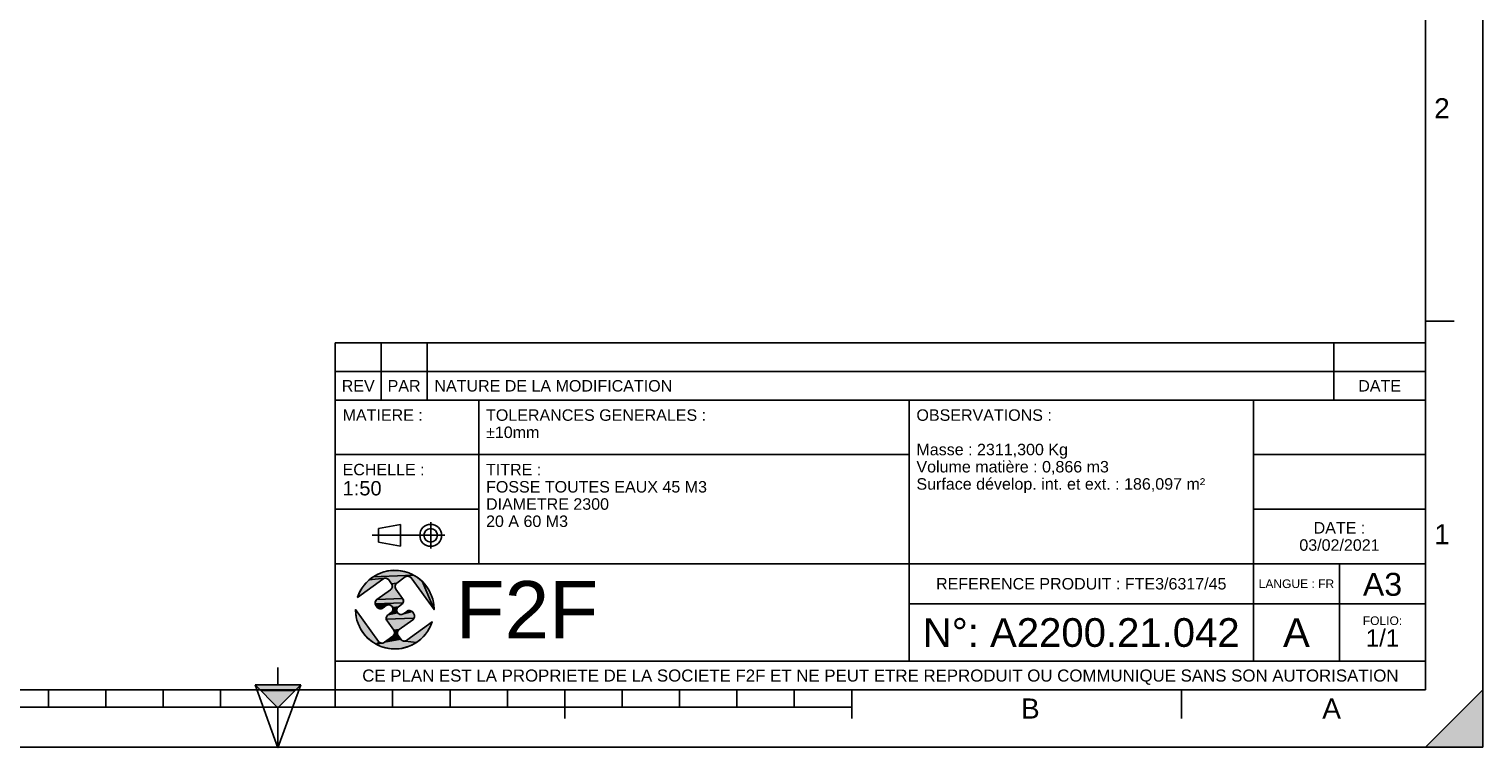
# Model space of a CAD drawing. Header units: millimetres. Extents: x 0 to 420, y 0 to 297.
# Tile 16 of 35: x 167 to 420, y 0 to 125. Entities that reach past the tile are written whole.
import ezdxf

# ---------------------------------------------------------------- set-up
doc = ezdxf.new("R2010")
doc.units = ezdxf.units.MM
doc.header["$LTSCALE"] = 23.1
doc.layers.get('0').update_dxf_attribs({"linetype": 'CONTINUOUS'})
doc.styles.get("Standard").update_dxf_attribs({"font": 'arial.ttf'})
doc.styles.add('TEXTSTYLE_2', font='arial.ttf')

# ---------------------------------------------------------------- blocks, each defined once
blk = doc.blocks.new('MARGEA3_BL0', base_point=(210.000078, 148.5))
at = {"color": 7, "linetype": 'Continuous'}
for p, q in [((420, 0), (420, 296.999914)), ((420.000078, 0.000001), (420.000078, 297.000001)), ((410.000078, 10.000001), (410.000078, 287.000001)), ((415.000078, 74.250001), (410.000078, 74.250001)), ((10.000078, 10.000001), (410.000078, 10.000001)), ((170.000078, 7.000001), (170.000078, 10.000001)), ((180.000078, 7.000001), (180.000078, 10.000001)), ((190.000078, 7.000001), (190.000078, 10.000001)), ((200.000078, 7.000001), (200.000078, 10.000001)), ((220.000078, 7.000001), (220.000078, 10.000001)), ((230.000078, 7.000001), (230.000078, 10.000001)), ((240.000078, 7.000001), (240.000078, 10.000001)), ((250.000078, 7.000001), (250.000078, 10.000001)), ((260.000078, 5.000001), (260.000078, 10.000001)), ((270.000078, 7.000001), (270.000078, 10.000001)), ((280.000078, 7.000001), (280.000078, 10.000001)), ((290.000078, 7.000001), (290.000078, 10.000001)), ((300.000078, 7.000001), (300.000078, 10.000001)), ((310.000078, 5.000001), (310.000078, 10.000001)), ((367.500078, 5.000001), (367.500078, 10.000001)), ((420, 10), (410, 0)), ((420, 10), (410, 0)), ((420.000078, 10.000001), (410.000078, 0.000001)), ((420, 0), (420, 10)), ((420.000078, 0.000001), (420.000078, 10.000001)), ((110.000078, 7.000001), (310.000078, 7.000001)), ((0.000078, 0), (420.000078, 0)), ((410, 0), (420, 0)), ((410.000078, 0.000001), (420.000078, 0.000001))]:
    blk.add_line(p, q, dxfattribs=at)
blk.add_solid([(420, 10), (410, 0), (420, 0)], dxfattribs=at)
at = {"color": 7, "linetype": 'Continuous', "style": 'TEXTSTYLE_2', "oblique": 0.00001872}
for s, p in [('2', (411.500078, 109.625001)), ('1', (411.500078, 35.375001)), ('B', (339.500078, 5.000001)), ('A', (392.000078, 5.000001))]:
    blk.add_text(s, height=3.5, dxfattribs=at).set_placement(p)
blk = doc.blocks.new('REPERE_ORIENTATION_BL1', base_point=(210.02, 6.88))
at = {"color": 7, "linetype": 'Continuous'}
for p, q in [((210.02, 13.88), (210.02, 10.88)), ((210.02, 6.88), (206.02, 10.88)), ((214.02, 10.88), (206.02, 10.88)), ((206.02, 10.88), (210.02, -0.12)), ((210.02, 6.88), (214.02, 10.88)), ((210.02, -0.12), (214.02, 10.88)), ((213.02, 9.88), (207.02, 9.88)), ((210.02, 6.88), (210.02, -0.12))]:
    blk.add_line(p, q, dxfattribs=at)
blk.add_solid([(206.02, 10.88), (210.02, 6.88), (214.02, 10.88)], dxfattribs=at)
blk = doc.blocks.new('ISO_BL2', base_point=(232.75, 36.94))
at = {"color": 2, "linetype": 'Continuous'}
for p, q in [((227.55, 38.13), (231.35, 38.84)), ((227.55, 35.76), (227.55, 38.13)), ((231.35, 35.04), (231.35, 38.84)), ((236.63, 34.66), (236.63, 39.22)), ((239.09, 36.94), (226.41, 36.94)), ((227.55, 35.76), (231.35, 35.04))]:
    blk.add_line(p, q, dxfattribs=at)
for radius in [1.9, 1.18]:
    blk.add_circle((236.63, 36.94), radius, dxfattribs=at)
blk = doc.blocks.new('LOGO-F2F-A3_BL3', base_point=(230.38, 23.99))
at = {"linetype": 'Continuous'}
for points in [[(229.18, 30.73), (230.09, 30.83), (231.01, 30.81), (231.92, 30.66), (232.8, 30.39), (233.64, 30.01), (226.63, 29.71), (227.43, 30.17), (228.28, 30.51)], [(228.29, 29.32), (223.88, 26.13), (224.22, 26.98), (224.68, 27.78), (225.24, 28.51), (225.89, 29.16), (228.6, 29.45), (228.44, 29.41)], [(232.34, 29.76), (232.19, 29.68), (230.73, 28.62), (229.81, 28.51), (229.34, 29.16), (229.23, 29.28), (229.09, 29.38), (228.93, 29.44), (228.77, 29.47), (228.6, 29.45), (225.89, 29.16), (226.63, 29.71), (233.64, 30.01), (234.42, 29.52), (235.12, 28.93), (237.23, 23.99), (233.24, 29.51), (233.13, 29.63), (232.99, 29.73), (232.83, 29.79), (232.67, 29.82), (232.5, 29.81)], [(230.61, 28.51), (230.51, 28.37), (230.45, 28.21), (230.42, 28.05), (230.43, 27.88), (230.48, 27.72), (230.56, 27.57), (231.74, 25.95), (227.26, 25.74), (229.64, 27.46), (229.76, 27.57), (229.86, 27.71), (229.92, 27.87), (229.95, 28.03), (229.94, 28.2), (229.89, 28.36), (229.81, 28.51), (230.73, 28.62)], [(237.17, 24.9), (237.23, 23.99), (235.12, 28.93), (235.74, 28.25), (236.27, 27.49), (236.68, 26.67), (236.99, 25.81)], [(231.82, 25.81), (231.87, 25.65), (231.88, 25.48), (231.85, 25.31), (231.79, 25.16), (226.96, 25), (226.95, 25.17), (226.98, 25.33), (227.04, 25.49), (227.14, 25.63), (227.26, 25.74), (231.74, 25.95)], [(223.59, 23.07), (223.53, 23.99), (227.53, 18.46), (227.64, 18.34), (227.13, 17.96), (226.35, 18.45), (225.64, 19.04), (225.02, 19.72), (224.5, 20.48), (224.08, 21.3), (223.78, 22.17)], [(231.69, 25.02), (231.57, 24.91), (231, 24.5), (230.01, 24.38), (229.93, 24.52), (229.82, 24.65), (229.68, 24.74), (229.53, 24.81), (229.36, 24.83), (227.01, 24.84), (226.96, 25), (231.79, 25.16)], [(229.03, 24.77), (228.88, 24.69), (228.32, 24.28), (228.17, 24.2), (228.01, 24.15), (227.84, 24.14), (227.68, 24.17), (227.52, 24.23), (227.38, 24.33), (227.27, 24.45), (227.09, 24.69), (227.01, 24.84), (229.36, 24.83), (229.19, 24.82)], [(233.49, 23.52), (233.67, 23.28), (233.75, 23.13), (233.8, 22.97), (233.81, 22.8), (233.79, 22.64), (233.72, 22.48), (228.9, 22.33), (228.89, 22.49), (228.91, 22.66), (228.98, 22.82), (229.07, 22.95), (229.2, 23.07), (230.83, 23.45), (230.95, 23.32), (231.08, 23.23), (231.24, 23.16), (231.41, 23.14), (231.57, 23.15), (231.73, 23.2), (231.88, 23.28), (233.38, 23.65)], [(230.88, 24.38), (230.78, 24.24), (230.72, 24.09), (230.69, 23.92), (230.7, 23.76), (230.75, 23.59), (230.83, 23.45), (229.2, 23.07), (229.76, 23.48), (229.89, 23.59), (229.98, 23.73), (230.05, 23.88), (230.07, 24.05), (230.06, 24.22), (230.01, 24.38), (231, 24.5)], [(232.92, 23.83), (233.09, 23.8), (233.24, 23.74), (233.38, 23.65), (231.88, 23.28), (232.45, 23.69), (232.59, 23.77), (232.75, 23.82)], [(231, 20.4), (230.9, 20.26), (230.84, 20.1), (230.82, 19.94), (230.83, 19.77), (230.87, 19.61), (230.96, 19.46), (231.43, 18.82), (228.57, 18.3), (230.03, 19.35), (230.16, 19.46), (230.25, 19.6), (230.32, 19.76), (230.34, 19.92), (230.33, 20.09), (230.28, 20.25), (230.2, 20.4), (231.12, 20.51)], [(233.63, 22.34), (233.5, 22.23), (231.12, 20.51), (230.2, 20.4), (229.03, 22.02), (228.95, 22.16), (228.9, 22.33), (233.72, 22.48)], [(234.87, 18.81), (234.14, 18.26), (232.17, 18.52), (232.33, 18.57), (232.47, 18.65), (236.89, 21.84), (236.54, 20.99), (236.09, 20.19), (235.53, 19.46)], [(232, 18.51), (232.17, 18.52), (234.14, 18.26), (233.34, 17.81), (232.48, 17.47), (231.59, 17.24), (230.67, 17.14), (229.75, 17.16), (228.85, 17.31), (227.96, 17.58), (227.13, 17.96), (228.1, 18.15), (228.27, 18.17), (228.43, 18.21), (228.57, 18.3), (231.43, 18.82), (231.54, 18.69), (231.68, 18.6), (231.83, 18.53)], [(228.1, 18.15), (227.13, 17.96), (227.64, 18.34), (227.78, 18.24), (227.93, 18.18)]]:
    blk.add_hatch(color=2, dxfattribs=at).paths.add_polyline_path(points)
at = {"color": 2, "linetype": 'Continuous'}
for p, q in [((227.43, 30.17), (228.28, 30.51)), ((228.28, 30.51), (229.18, 30.73)), ((229.18, 30.73), (230.09, 30.83)), ((230.09, 30.83), (231.01, 30.81)), ((231.01, 30.81), (231.92, 30.66)), ((231.92, 30.66), (232.8, 30.39)), ((224.68, 27.78), (225.24, 28.51)), ((225.24, 28.51), (225.89, 29.16)), ((225.89, 29.16), (226.63, 29.71)), ((228.6, 29.45), (225.89, 29.16)), ((226.63, 29.71), (227.43, 30.17)), ((233.64, 30.01), (226.63, 29.71)), ((228.44, 29.41), (228.29, 29.32)), ((228.6, 29.45), (228.44, 29.41)), ((228.77, 29.47), (228.6, 29.45)), ((228.93, 29.44), (228.77, 29.47)), ((229.09, 29.38), (228.93, 29.44)), ((229.23, 29.28), (229.09, 29.38)), ((229.34, 29.16), (229.23, 29.28)), ((230.73, 28.62), (229.81, 28.51)), ((229.89, 28.36), (229.81, 28.51)), ((229.94, 28.2), (229.89, 28.36)), ((229.92, 27.87), (229.95, 28.03)), ((229.95, 28.03), (229.94, 28.2)), ((230.45, 28.21), (230.42, 28.05)), ((230.42, 28.05), (230.43, 27.88)), ((230.43, 27.88), (230.48, 27.72)), ((230.51, 28.37), (230.45, 28.21)), ((230.61, 28.51), (230.51, 28.37)), ((230.73, 28.62), (230.61, 28.51)), ((232.34, 29.76), (232.19, 29.68)), ((232.5, 29.81), (232.34, 29.76)), ((232.67, 29.82), (232.5, 29.81)), ((232.83, 29.79), (232.67, 29.82)), ((232.8, 30.39), (233.64, 30.01)), ((232.99, 29.73), (232.83, 29.79)), ((233.13, 29.63), (232.99, 29.73)), ((233.24, 29.51), (233.13, 29.63)), ((233.64, 30.01), (234.42, 29.52)), ((234.42, 29.52), (235.12, 28.93)), ((235.12, 28.93), (237.23, 23.99)), ((235.12, 28.93), (235.74, 28.25)), ((235.74, 28.25), (236.27, 27.49)), ((223.88, 26.13), (224.22, 26.98)), ((224.22, 26.98), (224.68, 27.78)), ((226.98, 25.33), (227.04, 25.49)), ((227.04, 25.49), (227.14, 25.63)), ((227.14, 25.63), (227.26, 25.74)), ((231.74, 25.95), (227.26, 25.74)), ((229.64, 27.46), (229.76, 27.57)), ((229.76, 27.57), (229.86, 27.71)), ((229.86, 27.71), (229.92, 27.87)), ((230.48, 27.72), (230.56, 27.57)), ((231.74, 25.95), (231.82, 25.81)), ((231.82, 25.81), (231.87, 25.65)), ((231.88, 25.48), (231.85, 25.31)), ((231.87, 25.65), (231.88, 25.48)), ((236.27, 27.49), (236.68, 26.67)), ((236.68, 26.67), (236.99, 25.81)), ((236.99, 25.81), (237.17, 24.9)), ((223.59, 23.07), (223.53, 23.99)), ((223.78, 22.17), (223.59, 23.07)), ((226.95, 25.17), (226.98, 25.33)), ((226.96, 25), (226.95, 25.17)), ((231.79, 25.16), (226.96, 25)), ((227.01, 24.84), (226.96, 25)), ((227.09, 24.69), (227.01, 24.84)), ((229.36, 24.83), (227.01, 24.84)), ((227.38, 24.33), (227.27, 24.45)), ((227.52, 24.23), (227.38, 24.33)), ((227.68, 24.17), (227.52, 24.23)), ((227.84, 24.14), (227.68, 24.17)), ((228.01, 24.15), (227.84, 24.14)), ((228.17, 24.2), (228.01, 24.15)), ((228.32, 24.28), (228.17, 24.2)), ((229.03, 24.77), (228.88, 24.69)), ((228.91, 22.66), (228.98, 22.82)), ((228.98, 22.82), (229.07, 22.95)), ((229.19, 24.82), (229.03, 24.77)), ((229.07, 22.95), (229.2, 23.07)), ((229.36, 24.83), (229.19, 24.82)), ((230.83, 23.45), (229.2, 23.07)), ((229.53, 24.81), (229.36, 24.83)), ((229.68, 24.74), (229.53, 24.81)), ((229.82, 24.65), (229.68, 24.74)), ((229.76, 23.48), (229.89, 23.59)), ((229.93, 24.52), (229.82, 24.65)), ((229.89, 23.59), (229.98, 23.73)), ((230.01, 24.38), (229.93, 24.52)), ((229.98, 23.73), (230.05, 23.88)), ((231, 24.5), (230.01, 24.38)), ((230.06, 24.22), (230.01, 24.38)), ((230.05, 23.88), (230.07, 24.05)), ((230.07, 24.05), (230.06, 24.22)), ((230.72, 24.09), (230.69, 23.92)), ((230.69, 23.92), (230.7, 23.76)), ((230.7, 23.76), (230.75, 23.59)), ((230.78, 24.24), (230.72, 24.09)), ((230.75, 23.59), (230.83, 23.45)), ((230.88, 24.38), (230.78, 24.24)), ((230.83, 23.45), (230.95, 23.32)), ((231, 24.5), (230.88, 24.38)), ((230.95, 23.32), (231.08, 23.23)), ((231.08, 23.23), (231.24, 23.16)), ((231.24, 23.16), (231.41, 23.14)), ((231.41, 23.14), (231.57, 23.15)), ((231.69, 25.02), (231.57, 24.91)), ((231.57, 23.15), (231.73, 23.2)), ((231.79, 25.16), (231.69, 25.02)), ((231.73, 23.2), (231.88, 23.28)), ((231.85, 25.31), (231.79, 25.16)), ((233.38, 23.65), (231.88, 23.28)), ((232.45, 23.69), (232.59, 23.77)), ((232.59, 23.77), (232.75, 23.82)), ((232.75, 23.82), (232.92, 23.83)), ((232.92, 23.83), (233.09, 23.8)), ((233.09, 23.8), (233.24, 23.74)), ((233.24, 23.74), (233.38, 23.65)), ((233.38, 23.65), (233.49, 23.52)), ((233.67, 23.28), (233.75, 23.13)), ((233.75, 23.13), (233.8, 22.97)), ((233.81, 22.8), (233.79, 22.64)), ((233.8, 22.97), (233.81, 22.8)), ((237.17, 24.9), (237.23, 23.99)), ((224.08, 21.3), (223.78, 22.17)), ((224.5, 20.48), (224.08, 21.3)), ((225.02, 19.72), (224.5, 20.48)), ((228.89, 22.49), (228.91, 22.66)), ((228.9, 22.33), (228.89, 22.49)), ((233.72, 22.48), (228.9, 22.33)), ((228.95, 22.16), (228.9, 22.33)), ((229.03, 22.02), (228.95, 22.16)), ((231.12, 20.51), (230.2, 20.4)), ((230.28, 20.25), (230.2, 20.4)), ((231, 20.4), (230.9, 20.26)), ((231.12, 20.51), (231, 20.4)), ((233.63, 22.34), (233.5, 22.23)), ((233.72, 22.48), (233.63, 22.34)), ((233.79, 22.64), (233.72, 22.48)), ((236.54, 20.99), (236.09, 20.19)), ((236.89, 21.84), (236.54, 20.99)), ((225.64, 19.04), (225.02, 19.72)), ((226.35, 18.45), (225.64, 19.04)), ((227.13, 17.96), (226.35, 18.45)), ((227.64, 18.34), (227.13, 17.96)), ((228.1, 18.15), (227.13, 17.96)), ((227.96, 17.58), (227.13, 17.96)), ((227.53, 18.46), (227.64, 18.34)), ((227.64, 18.34), (227.78, 18.24)), ((227.78, 18.24), (227.93, 18.18)), ((227.93, 18.18), (228.1, 18.15)), ((228.1, 18.15), (228.27, 18.17)), ((228.27, 18.17), (228.43, 18.21)), ((228.43, 18.21), (228.57, 18.3)), ((231.43, 18.82), (228.57, 18.3)), ((230.03, 19.35), (230.16, 19.46)), ((230.16, 19.46), (230.25, 19.6)), ((230.25, 19.6), (230.32, 19.76)), ((230.33, 20.09), (230.28, 20.25)), ((230.32, 19.76), (230.34, 19.92)), ((230.34, 19.92), (230.33, 20.09)), ((230.84, 20.1), (230.82, 19.94)), ((230.82, 19.94), (230.83, 19.77)), ((230.83, 19.77), (230.87, 19.61)), ((230.9, 20.26), (230.84, 20.1)), ((230.87, 19.61), (230.96, 19.46)), ((231.43, 18.82), (231.54, 18.69)), ((231.54, 18.69), (231.68, 18.6)), ((231.68, 18.6), (231.83, 18.53)), ((231.83, 18.53), (232, 18.51)), ((232, 18.51), (232.17, 18.52)), ((232.17, 18.52), (232.33, 18.57)), ((234.14, 18.26), (232.17, 18.52)), ((232.33, 18.57), (232.47, 18.65)), ((233.34, 17.81), (232.48, 17.47)), ((234.14, 18.26), (233.34, 17.81)), ((234.87, 18.81), (234.14, 18.26)), ((235.53, 19.46), (234.87, 18.81)), ((236.09, 20.19), (235.53, 19.46)), ((228.85, 17.31), (227.96, 17.58)), ((229.75, 17.16), (228.85, 17.31)), ((230.67, 17.14), (229.75, 17.16)), ((231.59, 17.24), (230.67, 17.14)), ((232.48, 17.47), (231.59, 17.24))]:
    blk.add_line(p, q, dxfattribs=at)
at = {"color": 7, "linetype": 'Continuous'}
for p, q in [((223.88, 26.13), (228.29, 29.32)), ((229.34, 29.16), (229.81, 28.51)), ((230.73, 28.62), (232.19, 29.68)), ((233.24, 29.51), (237.23, 23.99)), ((229.64, 27.46), (227.26, 25.74)), ((231.74, 25.95), (230.56, 27.57)), ((227.53, 18.46), (223.53, 23.99)), ((227.09, 24.69), (227.27, 24.45)), ((228.32, 24.28), (228.88, 24.69)), ((229.76, 23.48), (229.2, 23.07)), ((231, 24.5), (231.57, 24.91)), ((232.45, 23.69), (231.88, 23.28)), ((233.67, 23.28), (233.49, 23.52)), ((229.03, 22.02), (230.2, 20.4)), ((231.12, 20.51), (233.5, 22.23)), ((236.89, 21.84), (232.47, 18.65)), ((230.03, 19.35), (228.57, 18.3)), ((231.43, 18.82), (230.96, 19.46))]:
    blk.add_line(p, q, dxfattribs=at)
at = {"color": 2, "linetype": 'Continuous'}
for points in [[(229.18, 30.73), (230.09, 30.83), (231.01, 30.81), (231.92, 30.66), (232.8, 30.39), (233.64, 30.01), (226.63, 29.71), (227.43, 30.17), (228.28, 30.51), (229.18, 30.73)], [(228.29, 29.32), (223.88, 26.13), (224.22, 26.98), (224.68, 27.78), (225.24, 28.51), (225.89, 29.16), (228.6, 29.45), (228.44, 29.41), (228.29, 29.32)], [(232.34, 29.76), (232.19, 29.68), (230.73, 28.62), (229.81, 28.51), (229.34, 29.16), (229.23, 29.28), (229.09, 29.38), (228.93, 29.44), (228.77, 29.47), (228.6, 29.45), (225.89, 29.16), (226.63, 29.71), (233.64, 30.01), (234.42, 29.52), (235.12, 28.93), (237.23, 23.99), (233.24, 29.51), (233.13, 29.63), (232.99, 29.73), (232.83, 29.79), (232.67, 29.82), (232.5, 29.81), (232.34, 29.76)], [(230.61, 28.51), (230.51, 28.37), (230.45, 28.21), (230.42, 28.05), (230.43, 27.88), (230.48, 27.72), (230.56, 27.57), (231.74, 25.95), (227.26, 25.74), (229.64, 27.46), (229.76, 27.57), (229.86, 27.71), (229.92, 27.87), (229.95, 28.03), (229.94, 28.2), (229.89, 28.36), (229.81, 28.51), (230.73, 28.62), (230.61, 28.51)], [(237.17, 24.9), (237.23, 23.99), (235.12, 28.93), (235.74, 28.25), (236.27, 27.49), (236.68, 26.67), (236.99, 25.81), (237.17, 24.9)], [(231.82, 25.81), (231.87, 25.65), (231.88, 25.48), (231.85, 25.31), (231.79, 25.16), (226.96, 25), (226.95, 25.17), (226.98, 25.33), (227.04, 25.49), (227.14, 25.63), (227.26, 25.74), (231.74, 25.95), (231.82, 25.81)], [(223.59, 23.07), (223.53, 23.99), (227.53, 18.46), (227.64, 18.34), (227.13, 17.96), (226.35, 18.45), (225.64, 19.04), (225.02, 19.72), (224.5, 20.48), (224.08, 21.3), (223.78, 22.17), (223.59, 23.07)], [(231.69, 25.02), (231.57, 24.91), (231, 24.5), (230.01, 24.38), (229.93, 24.52), (229.82, 24.65), (229.68, 24.74), (229.53, 24.81), (229.36, 24.83), (227.01, 24.84), (226.96, 25), (231.79, 25.16), (231.69, 25.02)], [(229.03, 24.77), (228.88, 24.69), (228.32, 24.28), (228.17, 24.2), (228.01, 24.15), (227.84, 24.14), (227.68, 24.17), (227.52, 24.23), (227.38, 24.33), (227.27, 24.45), (227.09, 24.69), (227.01, 24.84), (229.36, 24.83), (229.19, 24.82), (229.03, 24.77)], [(233.49, 23.52), (233.67, 23.28), (233.75, 23.13), (233.8, 22.97), (233.81, 22.8), (233.79, 22.64), (233.72, 22.48), (228.9, 22.33), (228.89, 22.49), (228.91, 22.66), (228.98, 22.82), (229.07, 22.95), (229.2, 23.07), (230.83, 23.45), (230.95, 23.32), (231.08, 23.23), (231.24, 23.16), (231.41, 23.14), (231.57, 23.15), (231.73, 23.2), (231.88, 23.28), (233.38, 23.65), (233.49, 23.52)], [(230.88, 24.38), (230.78, 24.24), (230.72, 24.09), (230.69, 23.92), (230.7, 23.76), (230.75, 23.59), (230.83, 23.45), (229.2, 23.07), (229.76, 23.48), (229.89, 23.59), (229.98, 23.73), (230.05, 23.88), (230.07, 24.05), (230.06, 24.22), (230.01, 24.38), (231, 24.5), (230.88, 24.38)], [(232.92, 23.83), (233.09, 23.8), (233.24, 23.74), (233.38, 23.65), (231.88, 23.28), (232.45, 23.69), (232.59, 23.77), (232.75, 23.82), (232.92, 23.83)], [(231, 20.4), (230.9, 20.26), (230.84, 20.1), (230.82, 19.94), (230.83, 19.77), (230.87, 19.61), (230.96, 19.46), (231.43, 18.82), (228.57, 18.3), (230.03, 19.35), (230.16, 19.46), (230.25, 19.6), (230.32, 19.76), (230.34, 19.92), (230.33, 20.09), (230.28, 20.25), (230.2, 20.4), (231.12, 20.51), (231, 20.4)], [(233.63, 22.34), (233.5, 22.23), (231.12, 20.51), (230.2, 20.4), (229.03, 22.02), (228.95, 22.16), (228.9, 22.33), (233.72, 22.48), (233.63, 22.34)], [(234.87, 18.81), (234.14, 18.26), (232.17, 18.52), (232.33, 18.57), (232.47, 18.65), (236.89, 21.84), (236.54, 20.99), (236.09, 20.19), (235.53, 19.46), (234.87, 18.81)], [(232, 18.51), (232.17, 18.52), (234.14, 18.26), (233.34, 17.81), (232.48, 17.47), (231.59, 17.24), (230.67, 17.14), (229.75, 17.16), (228.85, 17.31), (227.96, 17.58), (227.13, 17.96), (228.1, 18.15), (228.27, 18.17), (228.43, 18.21), (228.57, 18.3), (231.43, 18.82), (231.54, 18.69), (231.68, 18.6), (231.83, 18.53), (232, 18.51)], [(228.1, 18.15), (227.13, 17.96), (227.64, 18.34), (227.78, 18.24), (227.93, 18.18), (228.1, 18.15)]]:
    blk.add_lwpolyline(points, dxfattribs=at)
at = {"color": 7, "linetype": 'Continuous'}
for centre, radius, start, end in [((230.38, 23.99), 6.85, 0, 161.7653), ((228.73, 28.72), 0.75, 35.8827, 125.8827), ((229.2, 28.07), 0.75, 305.8827, 35.8827), ((231.17, 28.01), 0.75, 125.8827, 215.8827), ((232.63, 29.07), 0.75, 35.8827, 125.8827), ((227.7, 25.13), 0.75, 125.8827, 215.8827), ((231.13, 25.51), 0.75, 305.8827, 35.8827), ((230.38, 23.99), 6.85, 180, 341.7653), ((227.88, 24.89), 0.75, 215.8827, 305.8827), ((229.32, 24.08), 0.75, 305.8827, 125.8827), ((229.64, 22.46), 0.75, 125.8827, 215.8827), ((231.44, 23.89), 0.75, 125.8827, 305.8827), ((232.89, 23.08), 0.75, 35.8827, 125.8827), ((233.06, 22.84), 0.75, 305.8827, 35.8827), ((229.59, 19.96), 0.75, 305.8827, 35.8827), ((231.56, 19.9), 0.75, 125.8827, 215.8827), ((228.13, 18.9), 0.75, 215.8827, 305.8827), ((232.03, 19.26), 0.75, 215.8827, 305.8827)]:
    blk.add_arc(centre, radius, start, end, dxfattribs=at)
blk = doc.blocks.new('*T5')
at = {"color": 2, "linetype": 'Continuous'}
for p, q in [((0, 0), (0, 50.5)), ((0, 50.5), (190, 50.5)), ((25, 22), (25, 50.5)), ((100, 5), (100, 50.5)), ((160, 5), (160, 50.5)), ((190, 0), (190, 50.5)), ((0, 41), (100, 41)), ((160, 41), (190, 41)), ((0, 31.5), (25, 31.5)), ((160, 31.5), (190, 31.5)), ((0, 22), (190, 22)), ((175, 5), (175, 22)), ((100, 15), (190, 15)), ((0, 5), (190, 5)), ((0, 0), (190, 0))]:
    blk.add_line(p, q, dxfattribs=at)
at = {"color": 5, "linetype": 'Continuous', "line_spacing_factor": 0.9}
for s, insert, char_height, width, attachment_point in [('MATIERE :\\P ', (1.28, 48.9), 2, 27.8662, 1), ('TOLERANCES GENERALES :\\P±10mm', (26.28, 48.9), 2, 76.5502, 1), ('OBSERVATIONS :\\P \\PMasse : 2311,300 Kg\\PVolume matière : 0,866 m3\\PSurface dévelop. int. et ext. : 186,097 m²', (101.28, 48.9), 2, 100.5056, 1), ('ECHELLE :\\P\\H2.5;1:50', (1.28, 39.4), 2, 28.5204, 1), ('TITRE :\\PFOSSE TOUTES EAUX 45 M3\\PDIAMETRE 2300\\P20 A 60 M3', (26.28, 39.4), 2, 76.8476, 1), ('DATE :\\P03/02/2021', (175, 29.25), 2, 27.9554, 2), ('A3', (182.5, 20.4), 4, 13.6506, 2), ('REFERENCE PRODUIT : FTE3/6317/45', (130, 19.5), 2, 101.0558, 2), ('LANGUE : FR', (167.5, 19.25), 1.5, 26.2639, 2), ('N°: A2200.21.042', (130, 12.5), 5, 110.3346, 2), ('FOLIO:  \\P\\H3.0;1/1', (182.5, 12.81), 1.5, 16.0372, 2), ('A', (167.5, 12.5), 5, 9.2937, 2), ('CE PLAN EST LA PROPRIETE DE LA SOCIETE F2F ET NE PEUT ETRE REPRODUIT OU COMMUNIQUE SANS SON AUTORISATION', (95, 3.55), 2.1, 360.4506, 2)]:
    blk.add_mtext(s, dxfattribs=dict(at, insert=insert, char_height=char_height, width=width, attachment_point=attachment_point))
blk = doc.blocks.new('*T6')
at = {"color": 2, "linetype": 'Continuous'}
for p, q in [((190, 10), (0, 10)), ((0, 0), (0, 10)), ((8, 0), (8, 10)), ((16, 0), (16, 10)), ((174, 0), (174, 10)), ((190, 0), (190, 10)), ((190, 5), (0, 5)), ((190, 0), (0, 0))]:
    blk.add_line(p, q, dxfattribs=at)
at = {"color": 5, "linetype": 'Continuous', "char_height": 2, "line_spacing_factor": 0.9}
for s, insert, width, attachment_point in [('REV', (4, 3.5), 11.4647, 2), ('PAR', (12, 3.5), 11.4647, 2), ('NATURE DE LA MODIFICATION', (17.28, 3.5), 82.7212, 1), ('DATE', (182, 3.5), 14.8699, 2)]:
    blk.add_mtext(s, dxfattribs=dict(at, insert=insert, width=width, attachment_point=attachment_point))

msp = doc.modelspace()

# ---------------------------------------------------------------- linework, layer by layer
at = {"color": 7, "linetype": 'Continuous'}
for p, q in [((420, 0), (420, 297)), ((0, 0), (420, 0))]:
    msp.add_line(p, q, dxfattribs=at)

# ---------------------------------------------------------------- block references
for name, p in [('MARGEA3_BL0', (210, 148.5)), ('REPERE_ORIENTATION_BL1', (210.02, 6.88))]:
    msp.add_blockref(name, p, dxfattribs=at)
for name, p in [('*T6', (220, 60.5)), ('*T5', (220, 10))]:
    msp.add_blockref(name, p)
at = {"color": 2, "linetype": 'Continuous'}
for name, p in [('ISO_BL2', (232.75, 36.94)), ('LOGO-F2F-A3_BL3', (230.38, 23.99))]:
    msp.add_blockref(name, p, dxfattribs=at)

# ---------------------------------------------------------------- texts
at = {"color": 5, "linetype": 'Continuous', "insert": (240.98, 28.96), "char_height": 10, "width": 24.7955, "attachment_point": 1, "line_spacing_factor": 0.9}
msp.add_mtext('F2F', dxfattribs=at)

doc.saveas('drawing.dxf')
